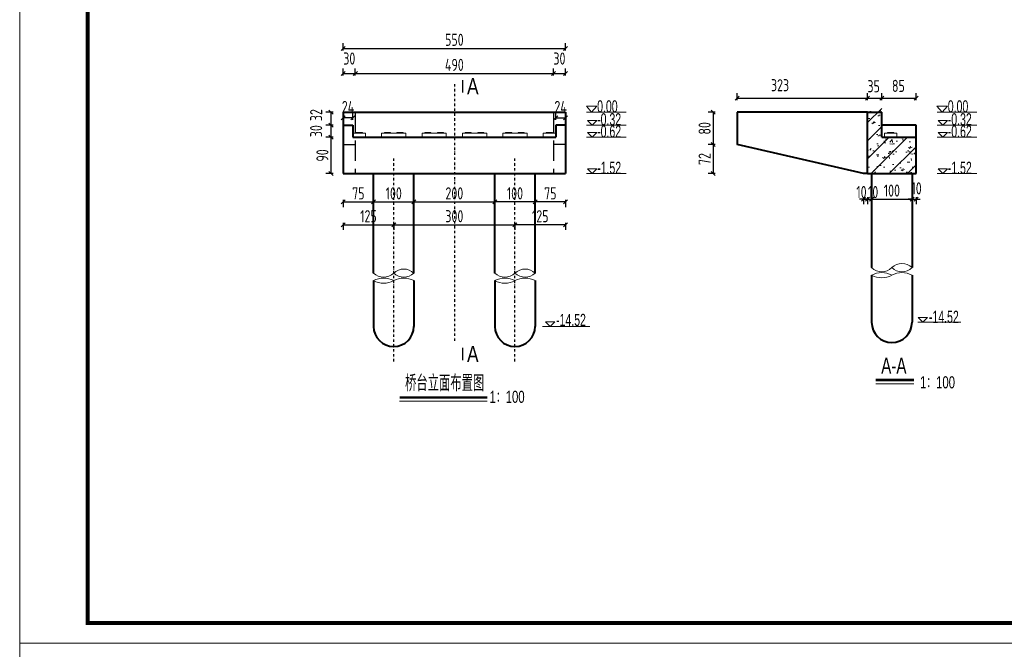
# Model space of a CAD drawing. Header units: inches. Extents: x 112594 to 193184, y 44995 to 116598.
# Tile 101 of 153: x 141724 to 144160, y 106323 to 107880. Entities that reach past the tile are written whole.
import ezdxf
from ezdxf.enums import TextEntityAlignment as Align

# ---------------------------------------------------------------- set-up
doc = ezdxf.new("R2010")
doc.units = ezdxf.units.IN
doc.header["$MEASUREMENT"] = 0
for name, pattern in [('ACAD_ISO08W100', [36, 24, -3, 6, -3]), ('DASH', [0.35, 0.25, -0.1]), ('DASHDOTX2', [2, 1, -0.5, 0, -0.5])]:
    doc.linetypes.add(name, pattern=pattern)
doc.layers.get('0').update_dxf_attribs({"lineweight": 15})
for name, color, linetype, lineweight in [('0指引线', 4, 'Continuous', 18), ('BM1', 7, 'Continuous', 15), ('尺寸细线', 4, 'Continuous', 18), ('粗线', 1, 'Continuous', 40)]:
    doc.layers.add(name, color=color, linetype=linetype, lineweight=lineweight)
doc.layers.add('LOCKUP', color=7, linetype='Continuous')
doc.layers.add('图层2', color=3, linetype='ACAD_ISO08W100')
doc.styles.add('HZ', font='hztxt_e.shx', dxfattribs={"width": 0.65, "bigfont": 'hztxt.shx'})
doc.styles.add('hz-e', font='hztxt_e.shx', dxfattribs={"width": 0.75, "bigfont": 'hztxt.shx'})
doc.styles.add('HZTXT', font='tssdeng.shx', dxfattribs={"width": 0.75, "bigfont": 'hztxt.shx'})
doc.dimstyles.new('ISO-100', dxfattribs={"dimtxt": 20, "dimasz": 10, "dimexe": 12.5, "dimexo": 6.25, "dimgap": 6.25, "dimtad": 1, "dimdec": 0, "dimdsep": 46, "dimtxsty": 'HZTXT', "dimblk": 'OBLIQUE', "dimcen": 2.5, "dimadec": 0, "dimazin": 0, "dimtfac": 1, "dimtdec": 0, "dimtmove": 2, "dimatfit": 3, "dimldrblk": 'OBLIQUE', "dimfxl": 15, "dimfxlon": 1, "dimarcsym": 0})

# ---------------------------------------------------------------- blocks, each defined once
blk = doc.blocks.new('_Oblique')
at = {"color": 0, "linetype": 'ByBlock', "lineweight": -2}
blk.add_line((-0.5, -0.5), (0.5, 0.5), dxfattribs=at)
blk = doc.blocks.new('*D1221')
at = {"color": 0, "lineweight": -2}
for p, q in [((142524.3, 107804.3), (142524.3, 107821.8)), ((142524.3, 107809.3), (143074.3, 107809.3)), ((143074.3, 107804.3), (143074.3, 107821.8))]:
    blk.add_line(p, q, dxfattribs=at)
at = {"color": 0, "lineweight": -2, "xscale": 10, "yscale": 10, "zscale": 10, "rotation": 180}
blk.add_blockref('_Oblique', (142524.3, 107809.3), dxfattribs=at)
at = {"color": 0, "lineweight": -2, "xscale": 10, "yscale": 10, "zscale": 10}
blk.add_blockref('_Oblique', (143074.3, 107809.3), dxfattribs=at)
at = {"color": 0, "insert": (142799.3, 107830.6), "char_height": 30, "attachment_point": 5, "style": 'HZTXT'}
blk.add_mtext('550', dxfattribs=at)
blk = doc.blocks.new('*D1222')
at = {"color": 0, "lineweight": -2}
for p, q in [((142599.3, 107434.4), (142599.3, 107416.9)), ((142599.3, 107429.4), (142699.3, 107429.4)), ((142699.3, 107434.4), (142699.3, 107416.9))]:
    blk.add_line(p, q, dxfattribs=at)
at = {"color": 0, "lineweight": -2, "xscale": 10, "yscale": 10, "zscale": 10, "rotation": 180}
blk.add_blockref('_Oblique', (142599.3, 107429.4), dxfattribs=at)
at = {"color": 0, "lineweight": -2, "xscale": 10, "yscale": 10, "zscale": 10}
blk.add_blockref('_Oblique', (142699.3, 107429.4), dxfattribs=at)
at = {"color": 0, "insert": (142649.3, 107450.7), "char_height": 30, "attachment_point": 5, "style": 'HZTXT'}
blk.add_mtext('100', dxfattribs=at)
blk = doc.blocks.new('*D1223')
at = {"color": 0, "lineweight": -2}
for p, q in [((142699.3, 107434.4), (142699.3, 107416.9)), ((142699.3, 107429.4), (142899.3, 107429.4)), ((142899.3, 107434.4), (142899.3, 107416.9))]:
    blk.add_line(p, q, dxfattribs=at)
at = {"color": 0, "lineweight": -2, "xscale": 10, "yscale": 10, "zscale": 10, "rotation": 180}
blk.add_blockref('_Oblique', (142699.3, 107429.4), dxfattribs=at)
at = {"color": 0, "lineweight": -2, "xscale": 10, "yscale": 10, "zscale": 10}
blk.add_blockref('_Oblique', (142899.3, 107429.4), dxfattribs=at)
at = {"color": 0, "insert": (142799.3, 107450.7), "char_height": 30, "attachment_point": 5, "style": 'HZTXT'}
blk.add_mtext('200', dxfattribs=at)
blk = doc.blocks.new('*D1224')
at = {"color": 0, "lineweight": -2}
for p, q in [((142524.3, 107434.4), (142524.3, 107416.9)), ((142524.3, 107429.4), (142599.3, 107429.4)), ((142599.3, 107434.4), (142599.3, 107416.9))]:
    blk.add_line(p, q, dxfattribs=at)
at = {"color": 0, "lineweight": -2, "xscale": 10, "yscale": 10, "zscale": 10, "rotation": 180}
blk.add_blockref('_Oblique', (142524.3, 107429.4), dxfattribs=at)
at = {"color": 0, "lineweight": -2, "xscale": 10, "yscale": 10, "zscale": 10}
blk.add_blockref('_Oblique', (142599.3, 107429.4), dxfattribs=at)
at = {"color": 0, "insert": (142561.8, 107450.7), "char_height": 30, "attachment_point": 5, "style": 'HZTXT'}
blk.add_mtext('75', dxfattribs=at)
blk = doc.blocks.new('*D1225')
at = {"color": 0, "lineweight": -2}
for p, q in [((142899.3, 107434.4), (142899.3, 107416.9)), ((142999.3, 107429.4), (142899.3, 107429.4)), ((142999.3, 107434.4), (142999.3, 107416.9))]:
    blk.add_line(p, q, dxfattribs=at)
at = {"color": 0, "lineweight": -2, "xscale": 10, "yscale": 10, "zscale": 10, "rotation": 180}
blk.add_blockref('_Oblique', (142899.3, 107429.4), dxfattribs=at)
at = {"color": 0, "lineweight": -2, "xscale": 10, "yscale": 10, "zscale": 10}
blk.add_blockref('_Oblique', (142999.3, 107429.4), dxfattribs=at)
at = {"color": 0, "insert": (142949.3, 107450.7), "char_height": 30, "attachment_point": 5, "style": 'HZTXT'}
blk.add_mtext('100', dxfattribs=at)
blk = doc.blocks.new('*D1226')
at = {"color": 0, "lineweight": -2}
for p, q in [((142999.3, 107434.4), (142999.3, 107416.9)), ((143074.3, 107429.4), (142999.3, 107429.4)), ((143074.3, 107434.4), (143074.3, 107416.9))]:
    blk.add_line(p, q, dxfattribs=at)
at = {"color": 0, "lineweight": -2, "xscale": 10, "yscale": 10, "zscale": 10, "rotation": 180}
blk.add_blockref('_Oblique', (142999.3, 107429.4), dxfattribs=at)
at = {"color": 0, "lineweight": -2, "xscale": 10, "yscale": 10, "zscale": 10}
blk.add_blockref('_Oblique', (143074.3, 107429.4), dxfattribs=at)
at = {"color": 0, "insert": (143036.8, 107450.7), "char_height": 30, "attachment_point": 5, "style": 'HZTXT'}
blk.add_mtext('75', dxfattribs=at)
blk = doc.blocks.new('*D1227')
at = {"color": 0, "lineweight": -2}
for p, q in [((142649.3, 107377.8), (142649.3, 107360.3)), ((142649.3, 107372.8), (142949.3, 107372.8)), ((142949.3, 107377.8), (142949.3, 107360.3))]:
    blk.add_line(p, q, dxfattribs=at)
at = {"color": 0, "lineweight": -2, "xscale": 10, "yscale": 10, "zscale": 10, "rotation": 180}
blk.add_blockref('_Oblique', (142649.3, 107372.8), dxfattribs=at)
at = {"color": 0, "lineweight": -2, "xscale": 10, "yscale": 10, "zscale": 10}
blk.add_blockref('_Oblique', (142949.3, 107372.8), dxfattribs=at)
at = {"color": 0, "insert": (142799.3, 107394.1), "char_height": 30, "attachment_point": 5, "style": 'HZTXT'}
blk.add_mtext('300', dxfattribs=at)
blk = doc.blocks.new('*D1228')
at = {"color": 0, "lineweight": -2}
for p, q in [((142524.3, 107377.8), (142524.3, 107360.3)), ((142524.3, 107372.8), (142649.3, 107372.8)), ((142649.3, 107377.8), (142649.3, 107360.3))]:
    blk.add_line(p, q, dxfattribs=at)
at = {"color": 0, "lineweight": -2, "xscale": 10, "yscale": 10, "zscale": 10, "rotation": 180}
blk.add_blockref('_Oblique', (142524.3, 107372.8), dxfattribs=at)
at = {"color": 0, "lineweight": -2, "xscale": 10, "yscale": 10, "zscale": 10}
blk.add_blockref('_Oblique', (142649.3, 107372.8), dxfattribs=at)
at = {"color": 0, "insert": (142586.8, 107394.1), "char_height": 30, "attachment_point": 5, "style": 'HZTXT'}
blk.add_mtext('125', dxfattribs=at)
blk = doc.blocks.new('*D1229')
at = {"color": 0, "lineweight": -2}
for p, q in [((142949.3, 107377.8), (142949.3, 107360.3)), ((143074.3, 107372.8), (142949.3, 107372.8)), ((143074.3, 107377.8), (143074.3, 107360.3))]:
    blk.add_line(p, q, dxfattribs=at)
at = {"color": 0, "lineweight": -2, "xscale": 10, "yscale": 10, "zscale": 10, "rotation": 180}
blk.add_blockref('_Oblique', (142949.3, 107372.8), dxfattribs=at)
at = {"color": 0, "lineweight": -2, "xscale": 10, "yscale": 10, "zscale": 10}
blk.add_blockref('_Oblique', (143074.3, 107372.8), dxfattribs=at)
at = {"color": 0, "insert": (143011.8, 107394.1), "char_height": 30, "attachment_point": 5, "style": 'HZTXT'}
blk.add_mtext('125', dxfattribs=at)
blk = doc.blocks.new('*D1230')
at = {"color": 0, "lineweight": -2}
for p, q in [((142524.3, 107742.2), (142524.3, 107759.7)), ((142554.3, 107742.2), (142554.3, 107759.7)), ((142524.3, 107747.2), (142554.3, 107747.2))]:
    blk.add_line(p, q, dxfattribs=at)
at = {"color": 0, "lineweight": -2, "xscale": 10, "yscale": 10, "zscale": 10, "rotation": 180}
blk.add_blockref('_Oblique', (142524.3, 107747.2), dxfattribs=at)
at = {"color": 0, "lineweight": -2, "xscale": 10, "yscale": 10, "zscale": 10}
blk.add_blockref('_Oblique', (142554.3, 107747.2), dxfattribs=at)
at = {"color": 0, "insert": (142539.3, 107784.1), "char_height": 30, "attachment_point": 5, "style": 'HZTXT'}
blk.add_mtext('30', dxfattribs=at)
blk = doc.blocks.new('*D1231')
at = {"color": 0, "lineweight": -2}
for p, q in [((142554.3, 107742.2), (142554.3, 107759.7)), ((143044.3, 107742.2), (143044.3, 107759.7)), ((142554.3, 107747.2), (143044.3, 107747.2))]:
    blk.add_line(p, q, dxfattribs=at)
at = {"color": 0, "lineweight": -2, "xscale": 10, "yscale": 10, "zscale": 10, "rotation": 180}
blk.add_blockref('_Oblique', (142554.3, 107747.2), dxfattribs=at)
at = {"color": 0, "lineweight": -2, "xscale": 10, "yscale": 10, "zscale": 10}
blk.add_blockref('_Oblique', (143044.3, 107747.2), dxfattribs=at)
at = {"color": 0, "insert": (142799.3, 107768.5), "char_height": 30, "attachment_point": 5, "style": 'HZTXT'}
blk.add_mtext('490', dxfattribs=at)
blk = doc.blocks.new('*D1232')
at = {"color": 0, "lineweight": -2}
for p, q in [((143044.3, 107742.2), (143044.3, 107759.7)), ((143074.3, 107742.2), (143074.3, 107759.7)), ((143044.3, 107747.2), (143074.3, 107747.2))]:
    blk.add_line(p, q, dxfattribs=at)
at = {"color": 0, "lineweight": -2, "xscale": 10, "yscale": 10, "zscale": 10, "rotation": 180}
blk.add_blockref('_Oblique', (143044.3, 107747.2), dxfattribs=at)
at = {"color": 0, "lineweight": -2, "xscale": 10, "yscale": 10, "zscale": 10}
blk.add_blockref('_Oblique', (143074.3, 107747.2), dxfattribs=at)
at = {"color": 0, "insert": (143059.3, 107784.1), "char_height": 30, "attachment_point": 5, "style": 'HZTXT'}
blk.add_mtext('30', dxfattribs=at)
blk = doc.blocks.new('*D1237')
at = {"color": 0, "lineweight": -2}
for p, q in [((143821.9, 107680.8), (143821.9, 107698.3)), ((143821.9, 107685.8), (143856.9, 107685.8)), ((143856.9, 107680.8), (143856.9, 107698.3))]:
    blk.add_line(p, q, dxfattribs=at)
at = {"color": 0, "lineweight": -2, "xscale": 10, "yscale": 10, "zscale": 10, "rotation": 180}
blk.add_blockref('_Oblique', (143821.9, 107685.8), dxfattribs=at)
at = {"color": 0, "lineweight": -2, "xscale": 10, "yscale": 10, "zscale": 10}
blk.add_blockref('_Oblique', (143856.9, 107685.8), dxfattribs=at)
at = {"color": 0, "insert": (143836.8, 107715.6), "char_height": 30, "attachment_point": 5, "style": 'HZTXT'}
blk.add_mtext('35', dxfattribs=at)
blk = doc.blocks.new('*D1238')
at = {"color": 0, "lineweight": -2}
for p, q in [((143856.9, 107680.8), (143856.9, 107698.3)), ((143856.9, 107685.8), (143941.9, 107685.8)), ((143941.9, 107680.8), (143941.9, 107698.3))]:
    blk.add_line(p, q, dxfattribs=at)
at = {"color": 0, "lineweight": -2, "xscale": 10, "yscale": 10, "zscale": 10, "rotation": 180}
blk.add_blockref('_Oblique', (143856.9, 107685.8), dxfattribs=at)
at = {"color": 0, "lineweight": -2, "xscale": 10, "yscale": 10, "zscale": 10}
blk.add_blockref('_Oblique', (143941.9, 107685.8), dxfattribs=at)
at = {"color": 0, "insert": (143898, 107716.5), "char_height": 30, "attachment_point": 5, "style": 'HZTXT'}
blk.add_mtext('85', dxfattribs=at)
blk = doc.blocks.new('*D1239')
at = {"color": 0, "lineweight": -2}
for p, q in [((143811.9, 107441.4), (143811.9, 107423.9)), ((143821.9, 107441.4), (143821.9, 107423.9)), ((143811.9, 107436.4), (143801.9, 107436.4)), ((143811.9, 107436.4), (143821.9, 107436.4)), ((143821.9, 107436.4), (143831.9, 107436.4))]:
    blk.add_line(p, q, dxfattribs=at)
at = {"color": 0, "lineweight": -2, "xscale": 10, "yscale": 10, "zscale": 10}
blk.add_blockref('_Oblique', (143811.9, 107436.4), dxfattribs=at)
at = {"color": 0, "lineweight": -2, "xscale": 10, "yscale": 10, "zscale": 10, "rotation": 180}
blk.add_blockref('_Oblique', (143821.9, 107436.4), dxfattribs=at)
at = {"color": 0, "insert": (143806.6, 107453.9), "char_height": 30, "attachment_point": 5, "style": 'HZTXT'}
blk.add_mtext('10', dxfattribs=at)
blk = doc.blocks.new('*D1240')
at = {"color": 0, "lineweight": -2}
for p, q in [((143821.9, 107441.4), (143821.9, 107423.9)), ((143831.9, 107441.4), (143831.9, 107423.9)), ((143821.9, 107436.4), (143811.9, 107436.4)), ((143821.9, 107436.4), (143831.9, 107436.4)), ((143831.9, 107436.4), (143841.9, 107436.4))]:
    blk.add_line(p, q, dxfattribs=at)
at = {"color": 0, "lineweight": -2, "xscale": 10, "yscale": 10, "zscale": 10}
blk.add_blockref('_Oblique', (143821.9, 107436.4), dxfattribs=at)
at = {"color": 0, "lineweight": -2, "xscale": 10, "yscale": 10, "zscale": 10, "rotation": 180}
blk.add_blockref('_Oblique', (143831.9, 107436.4), dxfattribs=at)
at = {"color": 0, "insert": (143835.5, 107453.9), "char_height": 30, "attachment_point": 5, "style": 'HZTXT'}
blk.add_mtext('10', dxfattribs=at)
blk = doc.blocks.new('*D1241')
at = {"color": 0, "lineweight": -2}
for p, q in [((143831.9, 107441.4), (143831.9, 107423.9)), ((143931.9, 107441.4), (143931.9, 107423.9)), ((143831.9, 107436.4), (143931.9, 107436.4))]:
    blk.add_line(p, q, dxfattribs=at)
at = {"color": 0, "lineweight": -2, "xscale": 10, "yscale": 10, "zscale": 10, "rotation": 180}
blk.add_blockref('_Oblique', (143831.9, 107436.4), dxfattribs=at)
at = {"color": 0, "lineweight": -2, "xscale": 10, "yscale": 10, "zscale": 10}
blk.add_blockref('_Oblique', (143931.9, 107436.4), dxfattribs=at)
at = {"color": 0, "insert": (143881.9, 107457.6), "char_height": 30, "attachment_point": 5, "style": 'HZTXT'}
blk.add_mtext('100', dxfattribs=at)
blk = doc.blocks.new('*D1242')
at = {"color": 0, "lineweight": -2}
for p, q in [((143931.9, 107441.4), (143931.9, 107423.9)), ((143941.9, 107441.4), (143941.9, 107423.9)), ((143931.9, 107436.4), (143921.9, 107436.4)), ((143931.9, 107436.4), (143941.9, 107436.4)), ((143941.9, 107436.4), (143951.9, 107436.4))]:
    blk.add_line(p, q, dxfattribs=at)
at = {"color": 0, "lineweight": -2, "xscale": 10, "yscale": 10, "zscale": 10}
blk.add_blockref('_Oblique', (143931.9, 107436.4), dxfattribs=at)
at = {"color": 0, "lineweight": -2, "xscale": 10, "yscale": 10, "zscale": 10, "rotation": 180}
blk.add_blockref('_Oblique', (143941.9, 107436.4), dxfattribs=at)
at = {"color": 0, "insert": (143943, 107463), "char_height": 30, "attachment_point": 5, "style": 'HZTXT'}
blk.add_mtext('10', dxfattribs=at)
blk = doc.blocks.new('*D1278')
at = {"color": 0, "lineweight": -2}
for p, q in [((143050.3, 107632.5), (143050.3, 107650)), ((143050.3, 107637.5), (143074.3, 107637.5)), ((143074.3, 107632.5), (143074.3, 107650))]:
    blk.add_line(p, q, dxfattribs=at)
at = {"color": 0, "lineweight": -2, "xscale": 10, "yscale": 10, "zscale": 10, "rotation": 180}
blk.add_blockref('_Oblique', (143050.3, 107637.5), dxfattribs=at)
at = {"color": 0, "lineweight": -2, "xscale": 10, "yscale": 10, "zscale": 10}
blk.add_blockref('_Oblique', (143074.3, 107637.5), dxfattribs=at)
at = {"color": 0, "insert": (143062.3, 107664.4), "char_height": 30, "attachment_point": 5, "style": 'HZTXT'}
blk.add_mtext('24', dxfattribs=at)
blk = doc.blocks.new('*D1243')
at = {"color": 0, "lineweight": -2}
for p, q in [((142524.3, 107632.5), (142524.3, 107650)), ((142548.3, 107637.5), (142524.3, 107637.5)), ((142548.3, 107632.5), (142548.3, 107650))]:
    blk.add_line(p, q, dxfattribs=at)
at = {"color": 0, "lineweight": -2, "xscale": 10, "yscale": 10, "zscale": 10, "rotation": 180}
blk.add_blockref('_Oblique', (142524.3, 107637.5), dxfattribs=at)
at = {"color": 0, "lineweight": -2, "xscale": 10, "yscale": 10, "zscale": 10}
blk.add_blockref('_Oblique', (142548.3, 107637.5), dxfattribs=at)
at = {"color": 0, "insert": (142536.3, 107664.4), "char_height": 30, "attachment_point": 5, "style": 'HZTXT'}
blk.add_mtext('24', dxfattribs=at)
blk = doc.blocks.new('*D1247')
at = {"color": 0, "lineweight": -2}
for p, q in [((142499.1, 107651.5), (142481.6, 107651.5)), ((142494.1, 107651.5), (142494.1, 107619.5)), ((142499.1, 107619.5), (142481.6, 107619.5))]:
    blk.add_line(p, q, dxfattribs=at)
at = {"color": 0, "lineweight": -2, "xscale": 10, "yscale": 10, "zscale": 10}
for p, rotation in [((142494.1, 107651.5), 90), ((142494.1, 107619.5), 270)]:
    blk.add_blockref('_Oblique', p, dxfattribs=dict(at, rotation=rotation))
at = {"color": 0, "insert": (142457.3, 107644.2), "char_height": 30, "attachment_point": 5, "rotation": 90, "style": 'HZTXT'}
blk.add_mtext('32', dxfattribs=at)
blk = doc.blocks.new('*D1248')
at = {"color": 0, "lineweight": -2}
for p, q in [((142499.1, 107619.5), (142481.6, 107619.5)), ((142494.1, 107619.5), (142494.1, 107589.5)), ((142499.1, 107589.5), (142481.6, 107589.5))]:
    blk.add_line(p, q, dxfattribs=at)
at = {"color": 0, "lineweight": -2, "xscale": 10, "yscale": 10, "zscale": 10}
for p, rotation in [((142494.1, 107619.5), 90), ((142494.1, 107589.5), 270)]:
    blk.add_blockref('_Oblique', p, dxfattribs=dict(at, rotation=rotation))
at = {"color": 0, "insert": (142457.3, 107604.5), "char_height": 30, "attachment_point": 5, "rotation": 90, "style": 'HZTXT'}
blk.add_mtext('30', dxfattribs=at)
blk = doc.blocks.new('*D1249')
at = {"color": 0, "lineweight": -2}
for p, q in [((142499.1, 107589.5), (142481.6, 107589.5)), ((142494.1, 107589.5), (142494.1, 107499.5)), ((142499.1, 107499.5), (142481.6, 107499.5))]:
    blk.add_line(p, q, dxfattribs=at)
at = {"color": 0, "lineweight": -2, "xscale": 10, "yscale": 10, "zscale": 10}
for p, rotation in [((142494.1, 107589.5), 90), ((142494.1, 107499.5), 270)]:
    blk.add_blockref('_Oblique', p, dxfattribs=dict(at, rotation=rotation))
at = {"color": 0, "insert": (142472.9, 107544.5), "char_height": 30, "attachment_point": 5, "rotation": 90, "style": 'HZTXT'}
blk.add_mtext('90', dxfattribs=at)
blk = doc.blocks.new('g')
at = {"ltscale": 2}
for p, q in [((-15.4, 0), (-30.8, 15.3)), ((-30.8, 15.3), (0, 15.3)), ((0, 15.3), (-15.4, 0))]:
    blk.add_line(p, q, dxfattribs=at)
blk = doc.blocks.new('*D1279')
at = {"color": 0, "lineweight": -2}
for p, q in [((143498.9, 107680.8), (143498.9, 107698.3)), ((143498.9, 107685.8), (143821.9, 107685.8)), ((143821.9, 107680.8), (143821.9, 107698.3))]:
    blk.add_line(p, q, dxfattribs=at)
at = {"color": 0, "lineweight": -2, "xscale": 10, "yscale": 10, "zscale": 10, "rotation": 180}
blk.add_blockref('_Oblique', (143498.9, 107685.8), dxfattribs=at)
at = {"color": 0, "lineweight": -2, "xscale": 10, "yscale": 10, "zscale": 10}
blk.add_blockref('_Oblique', (143821.9, 107685.8), dxfattribs=at)
at = {"color": 0, "insert": (143605.1, 107718.2), "char_height": 30, "attachment_point": 5, "style": 'HZTXT'}
blk.add_mtext('323', dxfattribs=at)
blk = doc.blocks.new('*D1280')
at = {"color": 0, "lineweight": -2}
for p, q in [((143444.8, 107651.5), (143427.3, 107651.5)), ((143439.8, 107651.5), (143439.8, 107571.5)), ((143444.8, 107571.5), (143427.3, 107571.5))]:
    blk.add_line(p, q, dxfattribs=at)
at = {"color": 0, "lineweight": -2, "xscale": 10, "yscale": 10, "zscale": 10}
for p, rotation in [((143439.8, 107651.5), 90), ((143439.8, 107571.5), 270)]:
    blk.add_blockref('_Oblique', p, dxfattribs=dict(at, rotation=rotation))
at = {"color": 0, "insert": (143418.5, 107611.5), "char_height": 30, "attachment_point": 5, "rotation": 90, "style": 'HZTXT'}
blk.add_mtext('80', dxfattribs=at)
blk = doc.blocks.new('*D1250')
at = {"color": 0, "lineweight": -2}
for p, q in [((143444.8, 107571.5), (143427.3, 107571.5)), ((143439.8, 107571.5), (143439.8, 107499.5)), ((143444.8, 107499.5), (143427.3, 107499.5))]:
    blk.add_line(p, q, dxfattribs=at)
at = {"color": 0, "lineweight": -2, "xscale": 10, "yscale": 10, "zscale": 10}
for p, rotation in [((143439.8, 107571.5), 90), ((143439.8, 107499.5), 270)]:
    blk.add_blockref('_Oblique', p, dxfattribs=dict(at, rotation=rotation))
at = {"color": 0, "insert": (143418.5, 107535.5), "char_height": 30, "attachment_point": 5, "rotation": 90, "style": 'HZTXT'}
blk.add_mtext('72', dxfattribs=at)

msp = doc.modelspace()

# ---------------------------------------------------------------- hatches: boundary and pattern name
at = {"layer": '0指引线'}
h = msp.add_hatch(dxfattribs=at)
h.set_pattern_fill('AR-CONC', color=256, scale=0.3, style=0)
h.set_pattern_definition([(50, (-2195878.694, 276784.205), (54.6554007, -4.7817257), [5.715, -62.865]), (355, (-2195878.694, 276784.205), (-10.5728478, 57.3169929), [4.572, -50.292]), (100.451, (-2195874.14, 276783.807), (44.0827505, 52.5350063), [4.857, -53.427]), (46.1842, (-2195878.694, 276799.445), (81.3237123, -12.6126984), [8.5725, -94.2975]), (96.6356, (-2195871.92, 276798.394), (71.2212703, 74.2276668), [7.2855, -80.1405]), (351.184, (-2195878.69, 276799.445), (71.2213817, 74.2275354), [6.858, -75.438]), (21, (-2195871.074, 276795.635), (45.48446395, -30.67965556), [5.715, -62.865]), (326, (-2195871.074, 276795.635), (18.5406085, 55.2563898), [4.572, -50.292]), (71.4514, (-2195867.284, 276793.08), (64.0249472, 24.5768573), [4.857, -53.427]), (37.5, (-2195878.694, 276784.205), (0.92658098, 25.36651166), [0, -49.6824, 0, -51.054, 0, -50.4825]), (7.5, (-2195878.694, 276784.205), (20.04589875, 30.05417245), [0, -29.1084, 0, -48.5394, 0, -19.2405]), (327.5, (-2195895.687, 276784.205), (40.67717855, -1.7186232), [0, -19.05, 0, -59.436, 0, -78.867]), (317.5, (-2195903.307, 276784.205), (44.4387544, 7.6279473), [0, -24.765, 0, -39.4716, 0, -56.007])])
h.paths.add_polyline_path([(143941.85422, 107499.51419), (143941.85422, 107589.51419), (143856.85422, 107589.51419), (143856.85422, 107661.51419), (143821.85422, 107661.51419), (143821.85422, 107499.51419)])
h = msp.add_hatch(dxfattribs=at)
h.set_pattern_fill('ANSI31', color=256, scale=10, style=0)
h.set_pattern_definition([(45, (-2195878.694, 276784.205), (-22.4506403, 22.4506403), [])])
h.paths.add_polyline_path([(143856.85422, 107589.51419), (143856.85422, 107661.51419), (143821.85422, 107661.51419), (143821.85422, 107499.51419), (143941.85422, 107499.51419), (143941.85422, 107589.51419)])

# ---------------------------------------------------------------- linework, layer by layer
for p, q in [((141723.84056, 106337.96209), (141723.84056, 109338.26515)), ((143017.08075, 107121.70593), (143134.20954, 107121.70593)), ((143945.75161, 107131.70593), (144052.67723, 107131.70593)), ((143842.01309, 106979.65407), (143936.21681, 106979.65407)), ((142663.82355, 106936.40207), (142880.70859, 106936.40207)), ((141723.84056, 103337.65903), (141723.84056, 106337.96209))]:
    msp.add_line(p, q)
for points, const_width in [([(142819.83699, 107731.22038), (142819.83699, 107700.04218)], 4), ([(142819.83699, 107068.87728), (142819.83699, 107037.69908)], 4), ([(143842.01309, 106989.03346), (143936.21681, 106989.03346)], 6), ([(142663.82355, 106945.78145), (142880.70859, 106945.78145)], 6)]:
    msp.add_lwpolyline(points, dxfattribs=dict(const_width=const_width))
for points in [[(142549.27991, 107589.51801), (142579.27991, 107589.51801), (142579.27991, 107599.51801), (142549.27991, 107599.51801)], [(142556.77991, 107601.51801), (142571.77991, 107601.51801), (142571.77991, 107599.51801), (142556.77991, 107599.51801)], [(142619.27991, 107599.51419), (142679.27991, 107599.51419), (142679.27991, 107589.51419), (142619.27991, 107589.51419)], [(142626.27991, 107601.51801), (142641.27991, 107601.51801), (142641.27991, 107599.51801), (142626.27991, 107599.51801)], [(142672.27991, 107601.51801), (142657.27991, 107601.51801), (142657.27991, 107599.51801), (142672.27991, 107599.51801)], [(142719.27991, 107599.51419), (142779.27991, 107599.51419), (142779.27991, 107589.51419), (142719.27991, 107589.51419)], [(142726.27991, 107601.51801), (142741.27991, 107601.51801), (142741.27991, 107599.51801), (142726.27991, 107599.51801)], [(142772.27991, 107601.51801), (142757.27991, 107601.51801), (142757.27991, 107599.51801), (142772.27991, 107599.51801)], [(142819.27991, 107599.51419), (142879.27991, 107599.51419), (142879.27991, 107589.51419), (142819.27991, 107589.51419)], [(142826.27991, 107601.51801), (142841.27991, 107601.51801), (142841.27991, 107599.51801), (142826.27991, 107599.51801)], [(142872.27991, 107601.51801), (142857.27991, 107601.51801), (142857.27991, 107599.51801), (142872.27991, 107599.51801)], [(142919.27991, 107599.51419), (142979.27991, 107599.51419), (142979.27991, 107589.51419), (142919.27991, 107589.51419)], [(142926.27991, 107601.51801), (142941.27991, 107601.51801), (142941.27991, 107599.51801), (142926.27991, 107599.51801)], [(142972.27991, 107601.51801), (142957.27991, 107601.51801), (142957.27991, 107599.51801), (142972.27991, 107599.51801)], [(143049.27991, 107589.51801), (143019.27991, 107589.51801), (143019.27991, 107599.51801), (143049.27991, 107599.51801)], [(143041.77991, 107601.51801), (143026.77991, 107601.51801), (143026.77991, 107599.51801), (143041.77991, 107599.51801)], [(143863.85422, 107589.51419), (143893.85422, 107589.51419), (143893.85422, 107599.51419), (143863.85422, 107599.51419)], [(143871.35422, 107601.51419), (143886.35422, 107601.51419), (143886.35422, 107599.51419), (143871.35422, 107599.51419)]]:
    msp.add_lwpolyline(points, close=True)
for centre, radius, start, end in [((143906.85422, 107240.63682), 36.25, 46.39718104, 133.60281896), ((142624.27991, 107279.65792), 36.25, 226.39718104, 313.60281896), ((142674.27991, 107227.15792), 36.25, 46.39718104, 133.60281896), ((142674.27991, 107279.65792), 36.25, 226.39718104, 313.60281896), ((142924.27991, 107279.65792), 36.25, 226.39718104, 313.60281896), ((142974.27991, 107227.15792), 36.25, 46.39718104, 133.60281896), ((142974.27991, 107279.65792), 36.25, 226.39718104, 313.60281896), ((143856.85422, 107293.13682), 36.25, 226.39718104, 313.60281896), ((143856.85422, 107203.34686), 51.38142, 60.88545422, 119.11454578), ((143856.85422, 107293.12549), 51.38142, 240.88545422, 299.11454578), ((143906.85422, 107293.13682), 36.25, 226.39718104, 313.60281896), ((143906.85422, 107203.34686), 51.38142, 60.88545422, 119.11454578), ((142624.27991, 107189.86797), 51.38142, 60.88545422, 119.11454578), ((142624.27991, 107279.64659), 51.38142, 240.88545422, 299.11454578), ((142674.27991, 107189.86797), 51.38142, 60.88545422, 119.11454578), ((142924.27991, 107189.86797), 51.38142, 60.88545422, 119.11454578), ((142924.27991, 107279.64659), 51.38142, 240.88545422, 299.11454578), ((142974.27991, 107189.86797), 51.38142, 60.88545422, 119.11454578)]:
    msp.add_arc(centre, radius, start, end)
at = {"layer": 'BM1', "linetype": 'Continuous'}
msp.add_line((145966.66888, 106337.96209), (141723.84056, 106337.96209), dxfattribs=at)
at = {"layer": 'BM1', "color": 0, "linetype": 'Continuous', "const_width": 9.99898}
msp.add_lwpolyline([(141891.68466, 106387.95699), (141891.68466, 109257.96416), (145916.67399, 109257.96416), (145916.67399, 106387.95699)], close=True, dxfattribs=at)
at = {"layer": 'LOCKUP', "color": 4, "linetype": 'DASH', "ltscale": 200}
for p, q in [((142554.27991, 107651.51419), (142554.27991, 107499.51419)), ((143044.27991, 107651.51419), (143044.27991, 107499.51419)), ((142524.27991, 107571.51419), (142554.27991, 107571.51419)), ((143074.27991, 107571.51419), (143044.27991, 107571.51419))]:
    msp.add_line(p, q, dxfattribs=at)
at = {"layer": '图层2', "linetype": 'DASHDOTX2', "ltscale": 6}
for p, q in [((142799.27991, 107721.01488), (142799.27991, 107084.16467)), ((142649.27991, 107035.0595), (142649.27991, 107537.54274)), ((142949.27991, 107035.0595), (142949.27991, 107537.54274))]:
    msp.add_line(p, q, dxfattribs=at)
at = {"layer": '尺寸细线'}
for p, q in [((143126.29695, 107651.51419), (143224.34944, 107651.51419)), ((143993.87126, 107651.51419), (144091.92374, 107651.51419)), ((143126.29695, 107619.51419), (143224.34944, 107619.51419)), ((143993.87126, 107619.51419), (144091.92374, 107619.51419)), ((143126.29695, 107589.51419), (143224.34944, 107589.51419)), ((143993.87126, 107589.51419), (144091.92374, 107589.51419)), ((143126.29695, 107499.51419), (143224.34944, 107499.51419)), ((143993.87126, 107499.51419), (144091.92374, 107499.51419))]:
    msp.add_line(p, q, dxfattribs=at)
for points in [[(143138.89989, 107651.51419), (143125.90951, 107666.51419), (143151.89027, 107666.51419)], [(144006.4742, 107651.51419), (143993.48382, 107666.51419), (144019.46458, 107666.51419)]]:
    msp.add_lwpolyline(points, close=True, dxfattribs=at)
at = {"layer": '粗线', "lineweight": 40}
for p, q in [((142524.27991, 107651.51419), (143074.27991, 107651.51419)), ((142524.27991, 107651.51419), (142524.27991, 107619.51419)), ((142524.27991, 107637.51419), (142524.27991, 107499.51419)), ((143074.27991, 107651.51419), (143074.27991, 107619.51419)), ((143074.27991, 107637.51419), (143074.27991, 107499.51419)), ((142524.27991, 107619.51419), (142548.27991, 107619.51419)), ((142548.27991, 107619.51419), (142548.27991, 107589.51419)), ((143050.27991, 107619.51419), (143050.27991, 107589.51419)), ((143074.27991, 107619.51419), (143050.27991, 107619.51419)), ((142548.27991, 107589.51419), (143050.27991, 107589.51419)), ((142524.27991, 107499.51419), (143074.27991, 107499.51419)), ((142599.27991, 107253.40792), (142599.27991, 107499.51419)), ((142699.27991, 107253.40792), (142699.27991, 107499.51419)), ((142899.27991, 107253.40792), (142899.27991, 107499.51419)), ((142999.27991, 107253.40792), (142999.27991, 107499.51419))]:
    msp.add_line(p, q, dxfattribs=at)
at = {"layer": '粗线'}
for p, q in [((143821.85422, 107651.51419), (143498.85422, 107651.51419)), ((143498.85422, 107651.51419), (143498.85422, 107571.51419)), ((143821.85422, 107499.51419), (143821.85422, 107651.51419)), ((143821.85422, 107651.51419), (143856.85422, 107651.51419)), ((143856.85422, 107589.51419), (143856.85422, 107651.51419)), ((143941.85422, 107619.51419), (143856.85422, 107619.51419)), ((143941.85422, 107589.51419), (143941.85422, 107619.51419)), ((143856.85422, 107589.51419), (143941.85422, 107589.51419)), ((143941.85422, 107499.51419), (143941.85422, 107589.51419)), ((143811.85422, 107499.51419), (143498.85422, 107571.51419)), ((143821.85422, 107499.51419), (143811.85422, 107499.51419)), ((143821.85422, 107499.51419), (143941.85422, 107499.51419)), ((143821.85422, 107499.51419), (143941.85422, 107499.51419)), ((143831.85422, 107499.51419), (143831.85422, 107266.88682)), ((143931.85422, 107499.51419), (143931.85422, 107266.88682)), ((143831.85422, 107248.23618), (143831.85422, 107131.70593)), ((143931.85422, 107248.23618), (143931.85422, 107131.70593)), ((142599.27991, 107234.75728), (142599.27991, 107121.70593)), ((142699.27991, 107234.75728), (142699.27991, 107121.70593)), ((142899.27991, 107234.75728), (142899.27991, 107121.70593)), ((142999.27991, 107234.75728), (142999.27991, 107121.70593))]:
    msp.add_line(p, q, dxfattribs=at)
for centre in [(142649.27991, 107121.70593), (142949.27991, 107121.70593), (143881.85422, 107131.70593)]:
    msp.add_arc(centre, 50, 180, 0, dxfattribs=at)

# ---------------------------------------------------------------- block references
at = {"xscale": 0.75, "yscale": 0.75, "zscale": 0.75}
for p in [(143151.89027, 107619.51419), (144019.46458, 107619.51419), (143151.89027, 107589.51419), (144019.46458, 107589.51419), (143151.89027, 107499.51419), (144019.46458, 107499.51419), (143047.91356, 107121.70593), (143970.2236, 107131.70593)]:
    msp.add_blockref('g', p, dxfattribs=at)

# ---------------------------------------------------------------- texts
for s, style, width, p in [('A', 'hz-e', 0.8, (142830.73474, 107695.65119)), ('A', 'hz-e', 0.8, (142830.73474, 107033.30809)), ('A-A', 'HZ', 0.7, (143855.55939, 107004.51962)), ('桥台立面布置图', 'HZ', 0.7, (142677.36986, 106961.26761))]:
    msp.add_text(s, height=40, dxfattribs=dict(style=style, width=width)).set_placement(p)
at = {"style": 'HZ', "width": 0.7}
for p in [(143994.7815, 106983.28123), (142929.8897, 106947.37646)]:
    msp.add_text('1：100', height=30, dxfattribs=at).set_placement(p, align=Align.MIDDLE)
at = {"layer": '尺寸细线', "style": 'hz-e', "width": 0.65}
for s, p in [('0.00', (143152.60102, 107650.8822)), ('0.00', (144020.17532, 107650.8822)), ('-0.32', (143152.60102, 107618.8822)), ('-0.32', (144020.17532, 107618.8822)), ('-0.62', (143152.60102, 107588.8822)), ('-0.62', (144020.17532, 107588.8822)), ('-1.52', (143152.60102, 107498.8822)), ('-1.52', (144020.17532, 107498.8822)), ('-14.52', (143050.94194, 107122.60023))]:
    msp.add_text(s, height=30, dxfattribs=at).set_placement(p)
msp.add_text('-14.52', height=30, dxfattribs=at).set_placement((144010.50948, 107145.31249), align=Align.MIDDLE)

# ---------------------------------------------------------------- dimensions: what is measured, and where the dimension line sits
for base, p1, p2, picture, middle in [((143074.27991, 107809.32101), (142524.27991, 107737.66124), (143074.27991, 107737.66124), '*D1221', (142799.27991, 107830.57101)), ((142554.27991, 107747.21423), (142524.27991, 107720.58545), (142554.27991, 107720.58545), '*D1230', (142539.27991, 107784.08923)), ((143074.27991, 107747.21423), (143044.27991, 107720.58545), (143074.27991, 107720.58545), '*D1232', (143059.27991, 107784.08923)), ((143044.27991, 107747.21423), (142554.27991, 107720.58545), (143044.27991, 107720.58545), '*D1231', (142799.27991, 107768.46423)), ((143931.85422, 107436.3564), (143831.85422, 107499.51419), (143931.85422, 107499.51419), '*D1241', (143881.85422, 107457.6064)), ((142599.27991, 107429.42334), (142524.27991, 107475.44349), (142599.27991, 107475.44349), '*D1224', (142561.77991, 107450.67334)), ((142699.27991, 107429.42334), (142599.27991, 107475.44349), (142699.27991, 107475.44349), '*D1222', (142649.27991, 107450.67334)), ((142899.27991, 107429.42334), (142699.27991, 107475.44349), (142899.27991, 107475.44349), '*D1223', (142799.27991, 107450.67334)), ((142649.27991, 107372.80532), (142524.27991, 107416.9109), (142649.27991, 107416.9109), '*D1228', (142586.77991, 107394.05532)), ((142949.27991, 107372.80532), (142649.27991, 107416.9109), (142949.27991, 107416.9109), '*D1227', (142799.27991, 107394.05532))]:
    dim = msp.add_linear_dim(base=base, p1=p1, p2=p2, dimstyle='ISO-100', override={"dimtxt": 30, "dimfxl": 5})
    dim.commit()
    dim.dimension.update_dxf_attribs({"geometry": picture, "text_midpoint": middle})
for base, p1, p2, picture, middle in [((143821.85422, 107685.83899), (143498.85422, 107651.51419), (143821.85422, 107651.51419), '*D1279', (143605.13383, 107718.24181)), ((143856.85422, 107685.83899), (143821.85422, 107659.51419), (143856.85422, 107659.51419), '*D1237', (143836.78865, 107715.57802)), ((143941.85422, 107685.83899), (143856.85422, 107659.51419), (143941.85422, 107648.62437), '*D1238', (143898.03231, 107716.4525)), ((143074.27991, 107637.51419), (143050.27991, 107619.51419), (143074.27991, 107619.51419), '*D1278', (143062.27991, 107664.38919)), ((143821.85422, 107436.3564), (143811.85422, 107499.51419), (143821.85422, 107499.51419), '*D1239', (143806.63016, 107453.8564)), ((143831.85422, 107436.3564), (143821.85422, 107499.51419), (143831.85422, 107499.51419), '*D1240', (143835.47763, 107453.8564)), ((143941.85422, 107436.3564), (143931.85422, 107499.51419), (143941.85422, 107499.51419), '*D1242', (143943.00211, 107462.96852))]:
    dim = msp.add_linear_dim(base=base, p1=p1, p2=p2, dimstyle='ISO-100', override={"dimtxt": 30, "dimfxl": 5})
    dim.commit()
    dim.dimension.update_dxf_attribs({"geometry": picture, "text_midpoint": middle, "dimtype": 160})
for base, p1, p2, angle, picture, middle in [((142524.27991, 107637.51419), (142548.27991, 107619.51419), (142524.27991, 107619.51419), 180, '*D1243', (142536.27991, 107664.38919)), ((142494.13613, 107619.51419), (142536.25805, 107651.51419), (142535.19555, 107619.51419), 90, '*D1247', (142457.26113, 107644.21941))]:
    dim = msp.add_linear_dim(base=base, p1=p1, p2=p2, angle=angle, dimstyle='ISO-100', override={"dimtxt": 30, "dimfxl": 5})
    dim.commit()
    dim.dimension.update_dxf_attribs({"geometry": picture, "text_midpoint": middle, "dimtype": 160})
for base, p1, p2, angle, picture, middle in [((143439.77769, 107571.51419), (143498.85422, 107651.51419), (143498.85422, 107571.51419), 90, '*D1280', (143418.52769, 107611.51419)), ((142494.13613, 107589.51419), (142535.19555, 107619.51419), (142559.19555, 107589.51419), 90, '*D1248', (142457.26113, 107604.51419)), ((142494.13613, 107499.51419), (142559.19555, 107589.51419), (142535.19555, 107499.51419), 90, '*D1249', (142472.88613, 107544.51419)), ((143439.77769, 107499.51419), (143504.72258, 107571.51419), (143817.72258, 107499.51419), 90, '*D1250', (143418.52769, 107535.51419)), ((142899.27991, 107429.42334), (142999.27991, 107475.44349), (142899.27991, 107475.44349), 180, '*D1225', (142949.27991, 107450.67334)), ((142999.27991, 107429.42334), (143074.27991, 107475.44349), (142999.27991, 107475.44349), 180, '*D1226', (143036.77991, 107450.67334)), ((142949.27991, 107372.80532), (143074.27991, 107416.9109), (142949.27991, 107416.9109), 180, '*D1229', (143011.77991, 107394.05532))]:
    dim = msp.add_linear_dim(base=base, p1=p1, p2=p2, angle=angle, dimstyle='ISO-100', override={"dimtxt": 30, "dimfxl": 5})
    dim.commit()
    dim.dimension.update_dxf_attribs({"geometry": picture, "text_midpoint": middle})

doc.saveas('drawing.dxf')
